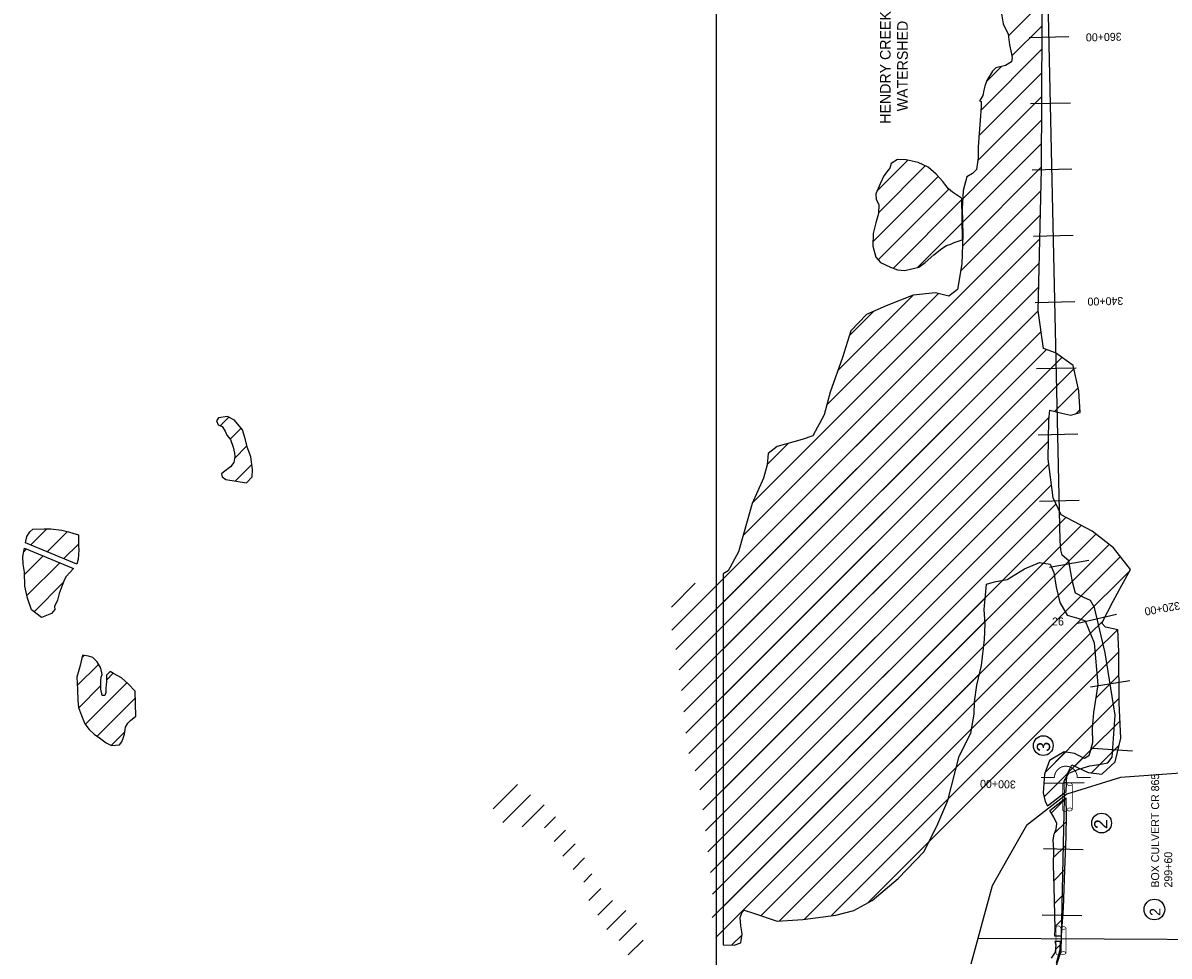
# Model space of a CAD drawing. Extents: x 203630 to 221940, y 773507 to 810208.
# Tile 3 of 5: x 205990 to 214636, y 797092 to 804134. Entities that reach past the tile are written whole.
import ezdxf
from ezdxf.enums import TextEntityAlignment as Align

# ---------------------------------------------------------------- set-up
doc = ezdxf.new("R2010")
doc.units = 0
doc.header["$LTSCALE"] = 1000
doc.linetypes.add('STREAM', pattern=[0])
doc.layers.get('0').update_dxf_attribs({"linetype": 'CONTINUOUS'})
for name, color, linetype in [('BORDER', 1, 'CONTINUOUS'), ('MAJROADS', 9, 'CONTINUOUS'), ('STATIONS', 7, 'CONTINUOUS'), ('STRUCTTEXT', 7, 'CONTINUOUS'), ('STRUCTURES', 10, 'CONTINUOUS'), ('TEXT', 7, 'CONTINUOUS'), ('TRUNKS', 5, 'STREAM'), ('WETDBA', 12, 'CONTINUOUS'), ('WETFILL', 8, 'CONTINUOUS')]:
    doc.layers.add(name, color=color, linetype=linetype)

# ---------------------------------------------------------------- blocks, each defined once
blk = doc.blocks.new('RCP')
at = {"color": 0, "const_width": 20}
for points in [[(-354.222645, 202.471435, 0.802976), (-373.838044, 67.139414, 0.802976)], [(-373.838044, 67.139414, 0.489412), (-354.222645, -97.528565, 0.489412)], [(-354.222645, -97.528565, 0.606659), (-373.838044, 67.139414, 0.606659)], [(415.392754, 67.139414, 0.606659), (395.777355, -97.528565, 0.606659)], [(415.392754, 67.139414, 0.802976), (395.777355, 202.471435, 0.802976)], [(395.777355, -97.528565, 0.489412), (415.392754, 67.139414, 0.489412)]]:
    blk.add_lwpolyline(points, format="xyb", dxfattribs=at)
for points in [[(395.777355, 202.471435), (-354.222645, 202.471435)], [(-354.222645, -97.528565), (395.777355, -97.528565)]]:
    blk.add_lwpolyline(points, dxfattribs=at)
blk = doc.blocks.new('WEIR')
at = {"layer": 'STRUCTURES', "color": 0, "const_width": 30}
blk.add_lwpolyline([(13.092958, 760.705662), (13.092958, 358.309611, -1), (13.092958, -331.690389), (13.092958, -734.086439)], format="xyb", dxfattribs=at)
blk = doc.blocks.new('*X')
at = {"color": 0}
for p, q in [((213424.8, 804035.7), (213678.6, 804289.6)), ((213424.8, 804035.7), (213678.6, 804289.6)), ((213450.3, 803884.4), (213677.9, 804112.1)), ((213450.3, 803884.4), (213677.9, 804112.1)), ((213217.5, 803474.8), (213677.2, 803934.6)), ((213217.5, 803474.8), (213677.2, 803934.6)), ((213201.7, 803282.3), (213676.5, 803757.1)), ((213201.7, 803282.3), (213676.5, 803757.1)), ((213260.8, 803694.9), (213371.2, 803805.4)), ((213260.8, 803694.9), (213371.2, 803805.4)), ((213193, 803096.9), (213675.8, 803579.6)), ((213193, 803096.9), (213675.8, 803579.6)), ((213079.1, 802806.1), (213675.1, 803402.1)), ((213079.1, 802806.1), (213675.1, 803402.1)), ((213077, 802627.3), (213674.4, 803224.6)), ((213077, 802627.3), (213674.4, 803224.6)), ((212435.7, 802869.9), (212664.6, 803098.8)), ((212435.7, 802869.9), (212664.6, 803098.8)), ((212435.7, 802869.9), (212664.6, 803098.8)), ((212435.7, 802869.9), (212664.6, 803098.8)), ((212444.1, 802701.5), (212797.3, 803054.7)), ((212444.1, 802701.5), (212797.3, 803054.7)), ((212444.1, 802701.5), (212797.3, 803054.7)), ((212444.1, 802701.5), (212797.3, 803054.7)), ((213076.9, 802450.4), (213673.7, 803047.2)), ((213076.9, 802450.4), (213673.7, 803047.2)), ((212402.5, 802483.1), (212894.4, 802975.1)), ((212402.5, 802483.1), (212894.4, 802975.1)), ((212402.5, 802483.1), (212894.4, 802975.1)), ((212402.5, 802483.1), (212894.4, 802975.1)), ((212442.1, 802345.9), (212974.4, 802878.2)), ((212442.1, 802345.9), (212974.4, 802878.2)), ((212442.1, 802345.9), (212974.4, 802878.2)), ((212442.1, 802345.9), (212974.4, 802878.2)), ((213062.7, 802259.4), (213669.9, 802866.6)), ((213062.7, 802259.4), (213669.9, 802866.6)), ((212556, 802283.1), (213070.7, 802797.8)), ((211492.9, 800512.9), (213665.7, 802685.7)), ((211492.9, 800512.9), (213665.7, 802685.7)), ((212737.8, 802288.1), (213078, 802628.3)), ((212737.8, 802288.1), (213072.6, 802622.9)), ((211423.5, 800266.7), (213661.6, 802504.8)), ((211423.5, 800266.7), (213661.6, 802504.8)), ((210884.2, 799550.6), (213657.5, 802323.9)), ((211271.5, 799937.9), (213657.5, 802323.9)), ((210915.7, 799405.3), (213653.4, 802143)), ((211271.5, 799761.1), (213653.4, 802143)), ((212054.4, 801251.1), (212895.5, 802092.2)), ((212054.4, 801251.1), (212895.5, 802092.2)), ((212137.5, 801511), (212703.5, 802077)), ((212137.5, 801511), (212703.5, 802077)), ((210940, 799252.8), (213649.2, 801962.1)), ((211271.5, 799584.3), (213649.2, 801962.1)), ((212223.4, 801773.7), (212408, 801958.3)), ((212223.4, 801773.7), (212408, 801958.3)), ((210959.1, 799095.1), (213670.2, 801806.2)), ((211271.5, 799407.5), (213670.2, 801806.2)), ((210976.2, 798935.5), (213710.5, 801669.7)), ((210991.1, 798773.6), (213827.7, 801610.2)), ((211271.5, 799230.8), (213710.5, 801669.7)), ((211271.5, 799054), (213827.7, 801610.2)), ((211014.2, 798619.9), (213918.6, 801524.4)), ((211271.5, 798877.2), (213918.6, 801524.4)), ((213773, 801201.9), (213950.6, 801379.5)), ((213773, 801201.9), (213950.6, 801379.5)), ((213932, 801184.2), (213965, 801217.1)), ((213932, 801184.2), (213965, 801217.1)), ((207478.1, 801094.2), (207543.3, 801159.4)), ((211061.2, 798490.1), (213730.3, 801159.2)), ((211271.5, 798700.4), (213730.3, 801159.2)), ((207554, 800993.3), (207635.3, 801074.6)), ((207585.3, 800847.9), (207680, 800942.6)), ((211095.4, 798347.6), (213725.6, 800977.8)), ((211271.5, 798523.6), (213725.6, 800977.8)), ((211604.1, 800800.8), (211765.4, 800962.1)), ((211604.1, 800800.8), (211765.4, 800962.1)), ((207590.9, 800676.7), (207716.2, 800802)), ((211119.5, 798194.9), (213728.6, 800804)), ((211271.5, 798346.9), (213728.6, 800804)), ((211138.8, 798037.4), (213749.5, 800648.1)), ((211271.5, 798170.1), (213749.5, 800648.1)), ((211157.7, 797879.6), (213783.4, 800505.2)), ((211271.5, 797993.3), (213783.4, 800505.2)), ((213382.6, 799927.6), (213857.7, 800402.7)), ((213382.6, 799927.6), (213857.7, 800402.7)), ((206048.3, 800194.7), (206169, 800315.5)), ((213688.6, 800056.9), (213973.5, 800341.8)), ((213688.6, 800056.9), (213973.5, 800341.8)), ((206173.1, 800142.8), (206325, 800294.7)), ((213769.8, 799961.3), (214084.7, 800276.2)), ((213769.8, 799961.3), (214084.7, 800276.2)), ((205996, 800142.4), (206017.7, 800164.1)), ((206298, 800090.9), (206408.5, 800201.4)), ((213799.2, 799813.9), (214183.8, 800198.5)), ((213799.2, 799813.9), (214183.8, 800198.5)), ((206002.2, 799971.9), (206142.5, 800112.2)), ((206019.9, 799812.8), (206267.4, 800060.3)), ((211271.5, 797639.8), (213688.6, 800056.9)), ((213851.9, 799689.9), (214268.5, 800106.5)), ((213851.9, 799689.9), (214268.5, 800106.5)), ((211271.5, 797463), (213769.8, 799961.3)), ((213971.5, 799632.7), (214341.6, 800002.8)), ((213971.5, 799632.7), (214341.6, 800002.8)), ((206073.6, 799689.7), (206294.3, 799910.4)), ((210882.1, 799725.3), (211062.3, 799905.4)), ((211271.5, 797816.5), (213382.6, 799927.6)), ((211176.6, 797721.7), (213248.7, 799793.7)), ((211271.5, 797286.2), (213799.2, 799813.9)), ((211271.5, 797816.5), (213248.7, 799793.7)), ((211191.2, 797559.5), (213247.2, 799615.5)), ((211271.5, 797639.8), (213247.2, 799615.5)), ((211695.3, 797356.5), (213971.5, 799632.7)), ((213167.5, 799005.5), (213851.9, 799689.9)), ((214041.5, 799525.9), (214135.5, 799620)), ((214041.5, 799525.9), (214135.5, 799620)), ((211884.8, 797369.2), (214041.5, 799525.9)), ((214076.7, 799384.3), (214245.8, 799553.4)), ((214076.7, 799384.3), (214245.8, 799553.4)), ((206433.9, 799342.9), (206451.5, 799360.5)), ((211190.4, 797381.9), (213236.7, 799428.2)), ((211271.5, 797463), (213236.7, 799428.2)), ((212087.1, 797394.7), (214076.7, 799384.3)), ((214091.5, 799222.4), (214256.7, 799387.6)), ((214091.5, 799222.4), (214256.7, 799387.6)), ((206400.3, 799132.5), (206561.2, 799293.4)), ((206619.3, 799174.8), (206670.5, 799226)), ((211217.7, 797232.4), (213206.4, 799221.1)), ((211271.5, 797286.2), (213206.4, 799221.1)), ((212360.5, 797491.4), (214091.5, 799222.4)), ((214083.6, 799037.7), (214258.2, 799212.2)), ((214083.6, 799037.7), (214258.2, 799212.2)), ((206410.7, 798966.1), (206577.7, 799133.2)), ((206460.6, 798839.3), (206774.7, 799153.4)), ((206549, 798750.9), (206838.5, 799040.4)), ((211558.8, 797396.8), (213167.5, 799005.5)), ((211558.8, 797396.8), (213167.5, 799005.5)), ((214058.6, 798836), (214259.6, 799036.9)), ((214058.6, 798836), (214259.6, 799036.9)), ((213703.6, 798480.9), (214058.6, 798836)), ((214041.6, 798642.1), (214265.9, 798866.5)), ((214041.6, 798642.1), (214265.9, 798866.5)), ((206656.2, 798681.4), (206759.7, 798784.8)), ((211695.3, 797356.5), (213145.5, 798806.7)), ((211695.3, 797356.5), (213145.5, 798806.7)), ((214051.4, 798475.1), (214259.4, 798683.2)), ((214051.4, 798475.1), (214259.4, 798683.2)), ((213692.8, 798293.3), (214041.6, 798642.1)), ((213703.6, 798480.9), (213855.2, 798632.5)), ((213703.6, 798480.9), (213855.2, 798632.5)), ((213924.5, 798525), (213987.2, 798587.7)), ((213924.5, 798525), (213987.2, 798587.7)), ((211884.8, 797369.2), (213030.5, 798514.9)), ((211884.8, 797369.2), (213030.5, 798514.9)), ((213692.8, 798293.3), (213869.7, 798470.2)), ((213692.8, 798293.3), (213869.7, 798470.2)), ((209536.4, 798202.8), (209720.9, 798387.3)), ((209610, 798099.6), (209820.1, 798309.7)), ((209755.3, 798068.1), (209921.4, 798234.2)), ((212087.1, 797394.7), (212970.4, 798278)), ((212087.1, 797394.7), (212970.4, 798278)), ((213748.6, 798172.4), (213857.9, 798281.7)), ((213748.6, 798172.4), (213857.9, 798281.7)), ((209923.6, 798059.7), (210007.4, 798143.4)), ((213771.4, 798018.4), (213858.8, 798105.7)), ((213771.4, 798018.4), (213858.8, 798105.7)), ((209998.4, 797957.7), (210083.8, 798043.1)), ((210064, 797846.5), (210155.7, 797938.2)), ((212360.5, 797491.4), (212825.9, 797956.8)), ((212360.5, 797491.4), (212825.9, 797956.8)), ((213765.3, 797835.6), (213854.3, 797924.5)), ((213765.3, 797835.6), (213854.3, 797924.5)), ((210140.2, 797745.9), (210226.3, 797832.1)), ((210221.6, 797650.6), (210282.5, 797711.5)), ((213768.7, 797662.2), (213848.1, 797741.6)), ((213768.7, 797662.2), (213848.1, 797741.6)), ((210258.6, 797510.8), (210349.4, 797601.6)), ((213772.7, 797489.4), (213842, 797558.6)), ((213772.7, 797489.4), (213842, 797558.6)), ((210326.3, 797401.7), (210436.6, 797512)), ((210394, 797292.7), (210538.1, 797436.7)), ((213776, 797315.8), (213831.6, 797371.5)), ((213776, 797315.8), (213831.6, 797371.5)), ((210486.8, 797208.6), (210618.8, 797340.7)), ((210556.1, 797101.2), (210667.6, 797212.6)), ((211336, 797174), (211415.3, 797253.3)), ((211336, 797174), (211415.3, 797253.3)), ((211336, 797174), (211415.3, 797253.3)), ((213778.9, 797142), (213816.2, 797179.3)), ((213778.9, 797142), (213816.2, 797179.3))]:
    blk.add_line(p, q, dxfattribs=at)

msp = doc.modelspace()

# ---------------------------------------------------------------- linework, layer by layer
at = {"layer": 'BORDER', "color": 0, "const_width": 10}
msp.add_lwpolyline([(221681.5, 794202.7), (221681.5, 810202.7), (211221.5, 810202.7), (211221.5, 794202.7)], close=True, dxfattribs=at)
at = {"layer": 'MAJROADS', "color": 0}
for p, q in [((215004.9, 798491.1), (214270.9, 798440.6)), ((214270.9, 798440.6), (213863.9, 798314.9)), ((213863.9, 798314.9), (213559.7, 798078.2)), ((213559.7, 798078.2), (213419.3, 797829.8)), ((213419.3, 797829.8), (213301.3, 797623.1)), ((213301.3, 797623.1), (213139.4, 797031.2))]:
    msp.add_line(p, q, dxfattribs=at)
msp.add_lwpolyline([(213192.6, 797225.9), (215100.1, 797216.2)], dxfattribs=at)
at = {"layer": 'STATIONS', "color": 0}
for p, q in [((213580.4, 804024.8), (213880.3, 804031.5)), ((213730.3, 804028.1), (213730.4, 804028.1)), ((213591.6, 803524.9), (213891.5, 803531.6)), ((213741.5, 803528.2), (213741.6, 803528.2)), ((213602.7, 803025), (213902.7, 803031.7)), ((213752.6, 803028.4), (213752.7, 803028.4)), ((213613.9, 802525.1), (213913.8, 802531.8)), ((213763.8, 802528.5), (213763.9, 802528.5)), ((213625, 802025.3), (213925, 802032)), ((213775, 802028.6), (213775.1, 802028.6)), ((213636.2, 801525.4), (213936.1, 801532.1)), ((213786.1, 801528.7), (213786.2, 801528.7)), ((213647.4, 801025.5), (213947.3, 801032.2)), ((213797.3, 801028.9), (213797.4, 801028.9)), ((213658.5, 800525.6), (213958.4, 800532.3)), ((213808.4, 800529), (213808.5, 800529)), ((213734.9, 800026.3), (214030.3, 800078.3)), ((213882.5, 800052.3), (213882.6, 800052.3)), ((213947.4, 799603.6), (214239.4, 799672.6)), ((214093.3, 799638.1), (214093.4, 799638.1)), ((214042.9, 799124.7), (214339.3, 799171.5)), ((214191.1, 799148.1), (214191.1, 799148.1)), ((214061.8, 798661.9), (214361.1, 798641.5)), ((214211.4, 798651.7), (214211.5, 798651.7)), ((213695.3, 798397.2), (213995.3, 798402.6)), ((213845.2, 798399.9), (213845.3, 798399.9)), ((213689, 797903.3), (213988.9, 797896.7)), ((213838.9, 797900), (213839, 797900)), ((213678.1, 797403.4), (213978, 797396.8)), ((213828, 797400.1), (213828.1, 797400.1))]:
    msp.add_line(p, q, dxfattribs=at)
at = {"layer": 'STRUCTTEXT', "color": 0}
for centre, radius in [((213686.9, 798680), 74.7), ((214127.2, 798095.3), 74.7), ((214525.5, 797443.1), 78.1)]:
    msp.add_circle(centre, radius, dxfattribs=at)
at = {"layer": 'TRUNKS', "color": 0}
msp.add_lwpolyline([(213210.1, 795270.6), (213822.1, 797129.1), (213847.4, 798284.1), (213845.1, 798410.7), (213880, 798471.9), (213954.2, 798502.5), (214037.1, 798526.6), (214120.1, 798539.8), (214174.7, 798550.7), (214207.4, 798592.2), (214229, 798908.8), (214154.4, 799380.4), (214073.3, 799723.1), (214042.7, 799775.4), (213992.5, 799797.2), (213931.3, 799829.9), (213907.2, 799915.1), (213894.1, 799987.1), (213878.7, 800074.4), (213830.6, 800118.1), (213819.7, 800157.3), (213815.3, 800225), (213708.9, 804991.1)], dxfattribs=at)
at = {"layer": 'WETDBA', "color": 0}
for points in [[(213373.1, 804202.5), (213383.4, 804125.9), (213423.3, 804048.5), (213432.7, 803968.3), (213441.2, 803922.7), (213453.1, 803872.6), (213446.4, 803839.9), (213401.4, 803812.3), (213330, 803795.9), (213304.4, 803768.9), (213262.2, 803699.1), (213247.4, 803655.5), (213237.7, 803627.3), (213232.3, 803587.3), (213209.6, 803548.8), (213205.8, 803546.2), (213217.6, 803540.9), (213219.6, 803501.1), (213194.9, 803199.6), (213195.9, 803115.2), (213182.2, 803027.6), (213153.5, 802997.7), (213110.4, 802971.8), (213083.3, 802869.5), (213074.2, 802732.1), (213079.6, 802533.5), (213072.6, 802317), (213039.2, 802122.8), (212974.5, 802070.9), (212873.6, 802098.1), (212706.8, 802078.3), (212500.8, 801999.2), (212353.9, 801934.4), (212234.6, 801809.3), (212171.6, 801608.8), (212080.7, 801348.5), (212034, 801175.6), (211948.6, 801017.5), (211868.3, 800990.7), (211679.3, 800938.2), (211611, 800883.7), (211603.9, 800798.6), (211575.7, 800699.1), (211490.3, 800507.1), (211389.1, 800143.1), (211308.9, 799998.1), (211271.5, 799977.6), (211271.5, 797176.5), (211356.4, 797173.2), (211406.2, 797192.6), (211416.2, 797259.1), (211406.6, 797321.2), (211400.9, 797383.7), (211416.2, 797422), (211430.8, 797438.1), (211500.8, 797416.8), (211679.1, 797355.5), (211872.2, 797367.6), (212123.3, 797399.3), (212259, 797435.6), (212395.6, 797510.6), (212591.4, 797677.9), (212788.9, 797880.7), (212890.7, 798089.9), (212967.4, 798266), (213052.1, 798599.9), (213139.6, 798773.4), (213165.1, 798916.2), (213167.6, 799010.8), (213187.1, 799136.6), (213221, 799285.2), (213242.5, 799481.2), (213248.5, 799598.5), (213240.4, 799707.9), (213253.5, 799843.9), (213257.7, 799898.5), (213318.5, 799917), (213415.6, 799933.1), (213544.5, 800014.8), (213659.2, 800061.3), (213738.2, 800049.5), (213765.8, 799985.6), (213783.9, 799876.1), (213812.3, 799760.6), (213866.3, 799664), (213956.1, 799638.1), (214001.9, 799621.9), (214070, 799456.9), (214099.3, 799137.7), (214066.9, 798931), (214056.4, 798809.7), (214058.1, 798699.8), (214030.5, 798603.2), (213996.9, 798582.8), (213923.7, 798619.8), (213845.7, 798634.2), (213733.6, 798566.6), (213697.6, 798463.7), (213686.3, 798323.8), (213700.4, 798257.1), (213717.8, 798226.5), (213858.6, 798334.2), (213864.2, 798459.2), (213901.9, 798535.6), (214024.6, 798478.4), (214128.1, 798465.7), (214230.6, 798556.8), (214271.8, 798737.5), (214259.9, 798999.4), (214256.7, 799389.7), (214248.4, 799552.8), (214157.4, 799573.8), (214128, 799605.3), (214213.2, 799770.5), (214280.4, 799892), (214345.1, 800009.1), (214216.1, 800173.2), (214056.5, 800298.2), (213821.7, 800421.6), (213762.6, 800550.4), (213723.6, 800841), (213727.8, 801137.3), (213735.9, 801210.6), (213827, 801189.3), (213893.9, 801173.9), (213966.6, 801193.4), (213955.4, 801357.6), (213913.3, 801548.6), (213779.3, 801644.9), (213687.6, 801678), (213649.2, 801960.1), (213673.6, 803030.1), (213680.1, 804656.6)], [(213070.6, 802811.3), (213001.8, 802856.5), (212971, 802880.9), (212951.2, 802906.2), (212929.4, 802936.7), (212877.9, 802993.3), (212818.8, 803044.5), (212743.7, 803080.2), (212653.4, 803101.4), (212588.5, 803103), (212540.6, 803073.9), (212530.7, 803038.6), (212517.3, 803022.4), (212483.6, 802980.9), (212456.9, 802919.5), (212424.6, 802843.7), (212426.2, 802802.2), (212445.6, 802762.9), (212444, 802696.6), (212424.6, 802624.3), (212404.2, 802544.3), (212401.6, 802448.7), (212425, 802364.9), (212459.3, 802326.8), (212535.2, 802291.1), (212586.7, 802271.2), (212642.1, 802264.6), (212705.8, 802281), (212748.7, 802290.5), (212797, 802325.4), (212860.4, 802384.4), (212921.4, 802432.8), (212955.9, 802453.2), (212989, 802464.1), (213014.3, 802476.8), (213074, 802495.9)], [(206395.9, 800050.2), (206008.5, 800211.3), (206020.5, 800259), (206042.5, 800294), (206065.5, 800312.8), (206150.9, 800315.8), (206201.2, 800315), (206284.3, 800305.7), (206332.6, 800292.6), (206366.5, 800282.4), (206409.6, 800271.2), (206408, 800230.6), (206408.7, 800186.7), (206410.6, 800157.4), (206405.6, 800088.1), (206395.9, 800050.2)], [(206130.6, 799645.8), (206054.2, 799704.6), (206024.6, 799792.4), (206003.9, 799882.4), (206001.8, 799988.8), (205992.4, 800049.8), (205989.9, 800106.3), (206000.8, 800171.1)], [(206000.8, 800171.1), (206371.9, 800016.9), (206370.8, 800015.5), (206316.5, 799956.8), (206304.2, 799934.7), (206285.7, 799889.3), (206262.6, 799828), (206250.7, 799778), (206228.8, 799730.7), (206230.8, 799707), (206205.8, 799676), (206130.6, 799645.8)], [(213787, 797037.7), (213813.4, 797141.4), (213818, 797202.7), (213774.4, 797202.9), (213781.1, 797177.6), (213777.7, 797121.3), (213747.1, 797076.6)]]:
    msp.add_lwpolyline(points, dxfattribs=at)
for points in [[(207675.5, 800662.2), (207718.8, 800708.2), (207721.1, 800764.1), (207709, 800858.6), (207683.9, 800927.8), (207663, 801006.5), (207645.1, 801062), (207586.3, 801137.2), (207532.8, 801164.8), (207465.9, 801154.4), (207449.3, 801131.8), (207463.1, 801100.6), (207492.6, 801088.1), (207514.9, 801053.1), (207529.3, 801024), (207556.9, 800989.8), (207576.9, 800933), (207585.4, 800886.5), (207588.1, 800862.6), (207579.7, 800817.6), (207556.6, 800783.1), (207502.7, 800744.3), (207486.8, 800730.1), (207493.9, 800708.8), (207519.9, 800688.8)], [(206841.6, 798902.8), (206837.3, 799090.4), (206782.8, 799145.5), (206734.2, 799192.8), (206673.2, 799224.6), (206646.8, 799238.2), (206619.9, 799212), (206619.1, 799162.8), (206615.8, 799113.4), (206615, 799081.3), (206607.2, 799058.3), (206588.7, 799057.2), (206577.1, 799104.9), (206578.6, 799172), (206579.3, 799197.2), (206587, 799216), (206577.7, 799265.5), (206549.6, 799312.9), (206517.7, 799343.8), (206483.4, 799356), (206438.4, 799362.3), (206420.5, 799285.9), (206396.5, 799195.9), (206399.3, 799151), (206402, 799100.5), (206405, 799024.1), (206410, 798967.8), (206432.6, 798908.3), (206455.7, 798845.3), (206490.6, 798802.4), (206528.3, 798766.2), (206567.1, 798737.7), (206616.7, 798701.6), (206659.1, 798679.9), (206718.2, 798685.3), (206735.5, 798708.7), (206746.9, 798736.4), (206757.3, 798766.1), (206761.8, 798801.6), (206763.5, 798820.5), (206780.5, 798848.7), (206801.4, 798868.7)], [(213820.9, 797242.7), (213773.9, 797242.9), (213776.3, 797297.5), (213770.3, 797617.2), (213764.7, 797776.1), (213766, 797894.3), (213760.8, 797969.4), (213769.1, 798012.6), (213783.7, 798050.2), (213788.2, 798091.1), (213767, 798140), (213737.8, 798191.4), (213857.9, 798284.8), (213859.8, 798158.2), (213856.6, 797993.4), (213848.2, 797742.1), (213838.4, 797453.2), (213821.4, 797249.1)]]:
    msp.add_lwpolyline(points, close=True, dxfattribs=at)
at = {"layer": 'WETFILL', "color": 0}
msp.add_lwpolyline([(213070.6, 802811.3), (213074, 802495.9)], dxfattribs=at)

# ---------------------------------------------------------------- block references
at = {"layer": 'STRUCTURES', "color": 0, "xscale": 0.25, "yscale": 0.25, "zscale": 0.25, "rotation": 90}
for name, p in [('WEIR', (213860.9, 798435.1)), ('RCP', (213882.2, 798288.2)), ('RCP', (213834, 797203.9))]:
    msp.add_blockref(name, p, dxfattribs=at)
at = {"layer": 'WETFILL', "color": 0}
msp.add_blockref('*X', (0, 0), dxfattribs=at)
msp.add_blockref('*X', (0, 0), dxfattribs=at)
msp.add_blockref('*X', (0, 0), dxfattribs=at)
msp.add_blockref('*X', (0, 0), dxfattribs=at)
msp.add_blockref('*X', (0, 0), dxfattribs=at)
msp.add_blockref('*X', (0, 0), dxfattribs=at)
msp.add_blockref('*X', (0, 0), dxfattribs=at)
msp.add_blockref('*X', (0, 0), dxfattribs=at)
msp.add_blockref('*X', (0, 0), dxfattribs=at)
msp.add_blockref('*X', (0, 0), dxfattribs=at)
msp.add_blockref('*X', (0, 0), dxfattribs=at)
msp.add_blockref('*X', (0, 0), dxfattribs=at)
msp.add_blockref('*X', (0, 0), dxfattribs=at)
msp.add_blockref('*X', (0, 0), dxfattribs=at)
msp.add_blockref('*X', (0, 0), dxfattribs=at)
msp.add_blockref('*X', (0, 0), dxfattribs=at)
msp.add_blockref('*X', (0, 0), dxfattribs=at)
msp.add_blockref('*X', (0, 0), dxfattribs=at)
msp.add_blockref('*X', (0, 0), dxfattribs=at)

# ---------------------------------------------------------------- texts
at = {"layer": 'STATIONS', "color": 0}
for s, height, rotation, p in [('360+00', 0.04, 271.27882, (213730.5, 804028.1)), ('360+00', 60, 181.27882, (214142.8, 804057.2)), ('350+00', 0.04, 271.27882, (213752.8, 803028.4)), ('340+00', 0.04, 271.27882, (213775.1, 802028.6)), ('340+00', 60, 181.27882, (214155, 802063.4)), ('330+00', 0.04, 271.27882, (213797.4, 801028.9)), ('320+00', 0.04, 279.97168, (213882.7, 800052.3)), ('320+00', 60, 189.97168, (214580.2, 799743.3)), ('310+00', 0.04, 278.99081, (214191.2, 799148.1)), ('300+00', 60, 178.65782, (213345.8, 798419.3)), ('300+00', 0.04, 271.03319, (213845.4, 798399.9)), ('290+00', 0.04, 88.74594, (213827.9, 797400.1))]:
    msp.add_text(s, height=height, rotation=rotation, dxfattribs=at).set_placement(p, align=Align.CENTER)
at = {"layer": 'STRUCTTEXT', "color": 0}
for s, height, p in [('3', 100, (213738.4, 798633.8)), ('BOX CULVERT CR 865', 60, (214561.1, 797608.1)), ('2', 100, (214171.2, 798050.3)), ('299+60', 60, (214659.8, 797609)), ('2', 80, (214570.9, 797394.8))]:
    msp.add_text(s, height=height, rotation=90, dxfattribs=at).set_placement(p)
at = {"layer": 'TEXT', "color": 0}
for s, p in [('HENDRY CREEK ', (212535.4, 803373)), ('WATERSHED', (212664.9, 803466.8))]:
    msp.add_text(s, height=80, rotation=90, dxfattribs=at).set_placement(p)
msp.add_text('26', height=60, dxfattribs=at).set_placement((213798, 799586.7), align=Align.CENTER)

doc.saveas('drawing.dxf')
